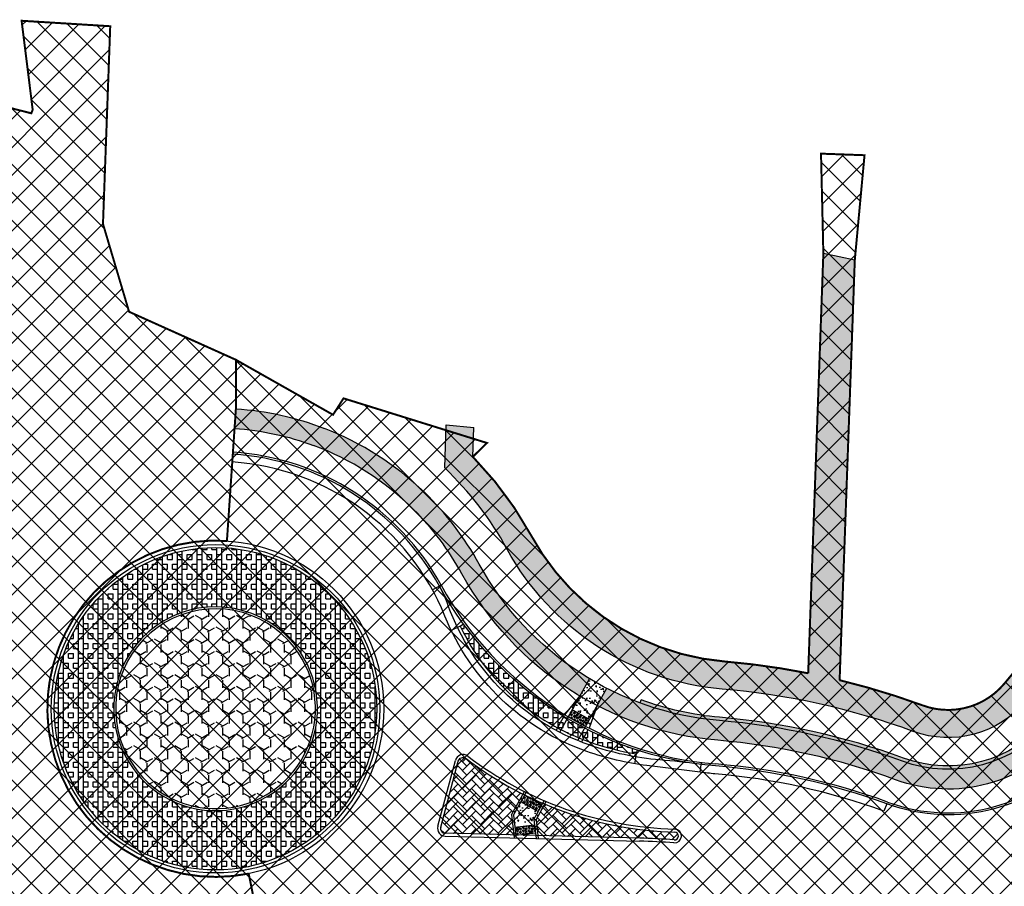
# Model space of a CAD drawing. Header units: feet. Extents: x 158973 to 162012, y 288249 to 289770.
# Tile 5 of 7: x 161440 to 161689, y 288955 to 289174. Entities that reach past the tile are written whole.
import ezdxf

# ---------------------------------------------------------------- set-up
doc = ezdxf.new("R2010")
doc.units = ezdxf.units.FT
doc.header["$MEASUREMENT"] = 0
for name, color, linetype in [('MT_P_Work_Area', 4, 'Continuous'), ('PV_P_Curb', 6, 'Continuous'), ('PV_P_Drive', 1, 'Continuous'), ('PV_P_EOP', 7, 'Continuous'), ('PV_P_Walk', 4, 'Continuous'), ('RD_P_Wall', 5, 'Continuous'), ('SC_Shading1', 247, 'Continuous'), ('SC_Shading2', 255, 'Continuous')]:
    doc.layers.add(name, color=color, linetype=linetype)
pattern_1 = [(90, (0, 0), (-5, 3.061616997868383e-16), []), (90, (1.25, 0), (-5, 3.061616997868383e-16), []), (0, (0, 0), (0, 5), [-1.25, 1.25]), (0, (0, 1.25), (0, 5), [-1.25, 1.25]), (0, (0, 2.5), (0, 5), [1.25, -1.25]), (0, (0, 3.75), (0, 5), [1.25, -1.25]), (90, (2.5, 0), (-5, 3.061616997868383e-16), [1.25, -1.25]), (90, (3.75, 0), (-5, 3.061616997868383e-16), [1.25, -1.25])]
pattern_2 = [(45, (0, 0), (-3.535533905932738, 3.535533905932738), []), (135, (0, 0), (-3.535533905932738, -3.535533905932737), [])]

msp = doc.modelspace()

# ---------------------------------------------------------------- hatches: boundary and pattern name
at = {"layer": 'MT_P_Work_Area'}
h = msp.add_hatch(dxfattribs=at)
h.set_pattern_fill('ANSI37', color=247, scale=40)
h.set_pattern_definition(pattern_2)
edge = h.paths.add_edge_path()
edge.add_line((161391.6774162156, 288768.5092384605), (161361.7792442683, 288769.5619744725))
edge.add_line((161361.7792442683, 288769.5619744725), (161355.7829601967, 288769.7731079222))
edge.add_line((161355.7829601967, 288769.7731079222), (161356.1348492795, 288779.7669147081))
edge.add_line((161356.1348492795, 288779.7669147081), (161357.7724492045, 288790.9133283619))
edge.add_line((161357.7724492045, 288790.9133283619), (161361.8173069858, 288801.4282414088))
edge.add_line((161361.8173069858, 288801.4282414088), (161360.7550689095, 288828.0962978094))
edge.add_line((161360.7550689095, 288828.0962978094), (161361.2126809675, 288841.0926842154))
edge.add_line((161361.2126809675, 288841.0926842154), (161363.3540856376, 288845.07344006))
edge.add_line((161363.3540856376, 288845.07344006), (161364.6104598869, 288880.755028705))
edge.add_line((161364.6104598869, 288880.755028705), (161353.7752514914, 288887.101713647))
edge.add_arc((161415.9423765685, 288993.234877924), 122.9999999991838, 217.8883576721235, 239.64051206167, ccw=False)
edge.add_arc((161242.3164208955, 288858.127411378), 97.00000000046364, 37.88835767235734, 89.48071868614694)
edge.add_line((161243.1955362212, 288955.1234275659), (161228.0900137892, 288955.2603352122))
edge.add_line((161228.0900137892, 288955.2603352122), (161222.15218744, 288961.3467054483))
edge.add_line((161222.15218744, 288961.3467054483), (161230.5333541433, 288969.523321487))
edge.add_line((161230.5333541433, 288969.523321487), (161230.8207927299, 289001.2374743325))
edge.add_line((161230.8207927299, 289001.2374743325), (161298.5792143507, 289000.6233515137))
edge.add_line((161298.5792143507, 289000.6233515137), (161298.4885839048, 288990.623762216))
edge.add_line((161298.4885839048, 288990.623762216), (161354.4524809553, 288990.1165380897))
edge.add_line((161354.4524809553, 288990.1165380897), (161355.4068255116, 289017.2203488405))
edge.add_line((161355.4068255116, 289017.2203488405), (161339.0348951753, 289026.2447793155))
edge.add_line((161339.0348951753, 289026.2447793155), (161330.7560327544, 289030.81999892))
edge.add_line((161330.7560327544, 289030.81999892), (161330.8466632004, 289040.8195882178))
edge.add_line((161330.8466632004, 289040.8195882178), (161345.5938663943, 289040.6859281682))
edge.add_line((161345.5938663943, 289040.6859281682), (161361.0375463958, 289042.3880607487))
edge.add_line((161361.0375463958, 289042.3880607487), (161361.4715354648, 289054.3262681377))
edge.add_line((161361.4715354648, 289054.3262681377), (161367.4667433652, 289054.3653607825))
edge.add_line((161367.4667433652, 289054.3653607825), (161367.762230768, 289068.0275814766))
edge.add_line((161367.762230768, 289068.0275814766), (161358.2428971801, 289068.7587629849))
edge.add_line((161358.2428971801, 289068.7587629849), (161359.3384401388, 289100.4619109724))
edge.add_line((161359.3384401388, 289100.4619109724), (161366.4502846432, 289100.3522430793))
edge.add_line((161366.4502846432, 289100.3522430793), (161368.2908745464, 289143.0117256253))
edge.add_line((161368.2908745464, 289143.0117256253), (161366.0817306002, 289147.6518303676))
edge.add_line((161366.0817306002, 289147.6518303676), (161369.9331962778, 289155.6639872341))
edge.add_line((161369.9331962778, 289155.6639872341), (161379.4589208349, 289155.7562674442))
edge.add_line((161379.4589208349, 289155.7562674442), (161387.1594476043, 289156.0134618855))
edge.add_line((161387.1594476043, 289156.0134618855), (161390.6784402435, 289158.7710735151))
edge.add_line((161390.6784402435, 289158.7710735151), (161393.0527240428, 289165.1443361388))
edge.add_line((161393.0527240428, 289165.1443361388), (161402.2908402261, 289162.2725358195))
edge.add_line((161402.2908402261, 289162.2725358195), (161401.7563321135, 289147.0922671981))
edge.add_line((161401.7563321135, 289147.0922671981), (161422.0625780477, 289141.250090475))
edge.add_line((161422.0625780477, 289141.250090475), (161422.5807055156, 289155.9651414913))
edge.add_line((161422.5807055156, 289155.9651414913), (161431.9012277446, 289153.0679169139))
edge.add_line((161431.9012277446, 289153.0679169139), (161443.1000000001, 289150.227))
edge.add_line((161443.1000000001, 289150.227), (161443.4399999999, 289151.1469999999))
edge.add_line((161443.4399999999, 289151.1469999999), (161440.6442563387, 289173.6125138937))
edge.add_line((161440.6442563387, 289173.6125138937), (161463.0414974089, 289172.2287609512))
edge.add_line((161463.0414974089, 289172.2287609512), (161461.2079753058, 289122.2621679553))
edge.add_line((161461.2079753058, 289122.2621679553), (161467.8027499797, 289100.0732492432))
edge.add_line((161467.8027499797, 289100.0732492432), (161494.7931514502, 289087.9358453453))
edge.add_line((161494.7931514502, 289087.9358453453), (161494.7968305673, 289075.5768076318))
edge.add_line((161494.7968305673, 289075.5768076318), (161492.529966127, 289042.1535922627))
edge.add_arc((161489.6540933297, 288999.7510056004), 42.50000000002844, 86.11996748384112, 281.3737634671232)
edge.add_line((161498.0354520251, 288958.0856383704), (161504.6419347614, 288925.2435253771))
edge.add_line((161504.6419347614, 288925.2435253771), (161560.7079455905, 288936.5217014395))
edge.add_arc((161585.6548132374, 288812.5059613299), 126.5000000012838, 90.00000000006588, 101.37376346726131, ccw=False)
edge.add_line((161585.6548132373, 288939.0059613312), (161585.4182753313, 288905.037323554))
edge.add_line((161585.4182753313, 288905.037323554), (161582.1554260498, 288902.4647903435))
edge.add_line((161582.1554260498, 288902.4647903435), (161580.0520399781, 288842.7239747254))
edge.add_line((161580.0520399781, 288842.7239747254), (161577.0538977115, 288842.829534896))
edge.add_line((161577.0538977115, 288842.829534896), (161556.7459999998, 288844.2629999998))
edge.add_line((161556.7459999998, 288844.2629999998), (161489.804, 288846.301))
edge.add_line((161489.804, 288846.301), (161460.2480000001, 288847.6009999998))
edge.add_line((161460.2480000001, 288847.6009999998), (161440.7220000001, 288848.6310000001))
edge.add_line((161440.7220000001, 288848.6310000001), (161443.1217167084, 288839.1062760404))
edge.add_line((161443.1217167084, 288839.1062760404), (161442.2939976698, 288815.1205476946))
edge.add_line((161442.2939976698, 288815.1205476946), (161437.0536595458, 288796.9452499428))
edge.add_line((161437.0536595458, 288796.9452499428), (161434.0237190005, 288797.0498095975))
edge.add_line((161434.0237190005, 288797.0498095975), (161415.4689939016, 288797.6901111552))
edge.add_line((161415.4689939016, 288797.6901111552), (161392.7330834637, 288798.4906588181))
edge.add_line((161392.7330834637, 288798.4906588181), (161391.6774162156, 288768.5092384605))
h = msp.add_hatch(dxfattribs=at)
h.set_pattern_fill('ANSI37', color=247, scale=40)
h.set_pattern_definition(pattern_2)
edge = h.paths.add_edge_path()
edge.add_arc((161619.7928433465, 289075.2132787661), 97.4167000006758, 320.1453510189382, 339.0384830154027)
edge.add_line((161710.7625953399, 289040.3633481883), (161719.449414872, 289063.0387970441))
edge.add_arc((161686.7656828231, 289075.5597259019), 35.00000000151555, 339.0384830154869, 357.9316150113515)
edge.add_line((161721.7428789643, 289074.2964958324), (161722.3098780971, 289089.9959637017))
edge.add_line((161722.3098780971, 289089.9959637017), (161721.9727007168, 289106.0536462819))
edge.add_line((161721.9727007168, 289106.0536462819), (161722.1317632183, 289112.0515375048))
edge.add_line((161722.1317632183, 289112.0515375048), (161730.1289515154, 289111.8394541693))
edge.add_line((161730.1289515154, 289111.8394541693), (161729.9698890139, 289105.8415629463))
edge.add_line((161729.9698890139, 289105.8415629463), (161729.2351335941, 289087.8000215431))
edge.add_line((161729.2351335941, 289087.8000215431), (161737.1535944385, 289085.3978922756))
edge.add_line((161737.1535944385, 289085.3978922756), (161738.2209999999, 289085.3909999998))
edge.add_line((161738.2209999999, 289085.3909999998), (161738.7781748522, 289100.2004909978))
edge.add_line((161738.7781748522, 289100.2004909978), (161744.0247542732, 289100.0110064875))
edge.add_line((161744.0247542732, 289100.0110064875), (161743.1489610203, 289075.7614314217))
edge.add_line((161743.1489610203, 289075.7614314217), (161743.8092682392, 289075.737583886))
edge.add_line((161743.8092682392, 289075.737583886), (161762.8801347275, 289075.0488239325))
edge.add_line((161762.8801347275, 289075.0488239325), (161762.6996732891, 289070.0520816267))
edge.add_line((161762.6996732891, 289070.0520816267), (161757.1126742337, 288915.3553509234))
edge.add_arc((162479.8414813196, 288889.2534084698), 723.1999999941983, 177.931615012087, 184.7095645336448)
edge.add_line((161759.0832253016, 288829.8751601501), (161730.679450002, 288827.5351711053))
edge.add_line((161730.679450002, 288827.5351711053), (161724.5014394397, 288827.0262078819))
edge.add_line((161724.5014394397, 288827.0262078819), (161722.7064604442, 288826.8783320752))
edge.add_line((161722.7064604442, 288826.8783320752), (161721.7039999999, 288829.517))
edge.add_line((161721.7039999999, 288829.517), (161719.8177209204, 288859.6317466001))
edge.add_line((161719.8177209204, 288859.6317466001), (161714.3450343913, 288859.72657489))
edge.add_line((161714.3450343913, 288859.72657489), (161710.6982767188, 288862.6089570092))
edge.add_line((161710.6982767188, 288862.6089570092), (161709.8669941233, 288878.2291054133))
edge.add_arc((161593.9686932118, 288796.1828754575), 142.0000000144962, 35.29527735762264, 47.01869779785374)
edge.add_line((161690.7785642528, 288900.0666993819), (161675.4505246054, 288900.6029967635))
edge.add_line((161675.4505246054, 288900.6029967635), (161675.5838070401, 288904.3885276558))
edge.add_line((161675.5838070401, 288904.3885276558), (161588.73, 288907.219))
edge.add_line((161588.73, 288907.219), (161588.6811246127, 288907.6098567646))
edge.add_line((161588.6811246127, 288907.6098567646), (161585.4182753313, 288905.037323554))
edge.add_line((161585.4182753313, 288905.037323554), (161585.6548132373, 288939.0059613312))
edge.add_arc((161585.6548132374, 288812.5059613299), 126.5000000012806, 90.0000000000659, 101.3737634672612)
edge.add_line((161560.7079455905, 288936.5217014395), (161504.6419347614, 288925.2435253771))
edge.add_line((161504.6419347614, 288925.2435253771), (161498.0354520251, 288958.0856383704))
edge.add_arc((161489.6540933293, 288999.7510056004), 42.50000000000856, 86.1199674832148, 281.37376346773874, ccw=False)
edge.add_line((161492.529966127, 289042.1535922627), (161494.7968305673, 289075.5768076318))
edge.add_line((161494.7968305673, 289075.5768076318), (161494.7931514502, 289087.9358453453))
edge.add_line((161494.7931514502, 289087.9358453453), (161519.3426698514, 289074.0382078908))
edge.add_line((161519.3426698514, 289074.0382078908), (161521.9970089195, 289078.1901443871))
edge.add_line((161521.9970089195, 289078.1901443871), (161558.2474119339, 289066.9146612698))
edge.add_line((161558.2474119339, 289066.9146612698), (161554.6748432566, 289063.4165542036))
edge.add_arc((161489.6540933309, 288999.7510056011), 90.99999999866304, 28.69835118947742, 44.396637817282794, ccw=False)
edge.add_arc((161623.4209907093, 289072.9812395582), 61.50000000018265, 208.6983511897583, 265.1717832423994)
edge.add_arc((161602.0421710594, 288819.8825511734), 192.4999999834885, 78.80163040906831, 85.17178324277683, ccw=False)
edge.add_line((161639.4269101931, 289008.7174824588), (161643.2582210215, 289114.8014917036))
edge.add_line((161643.2582210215, 289114.8014917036), (161642.6683892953, 289140.0279867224))
edge.add_line((161642.6683892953, 289140.0279867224), (161653.66115176, 289139.6309741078))
edge.add_line((161653.66115176, 289139.6309741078), (161651.2030187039, 289113.1285951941))
edge.add_line((161651.2030187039, 289113.1285951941), (161647.3690154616, 289006.9700365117))
edge.add_arc((161602.0421710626, 288819.8825511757), 192.4999999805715, 69.8327272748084, 76.38101697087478, ccw=False)
edge.add_arc((161674.7869692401, 289017.9461630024), 18.4999999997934, 249.832727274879, 320.145351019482)
edge.add_line((161688.9889129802, 289006.0905822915), (161694.5769550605, 289012.7845655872))
at = {"layer": 'SC_Shading1'}
h = msp.add_hatch(dxfattribs=at)
h.set_pattern_fill('HONEY', color=256, scale=10)
h.set_pattern_definition([(0, (0, 0), (1.875, 1.082531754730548), [1.25, -2.5]), (120, (0, 0), (-1.875, 1.082531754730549), [1.249999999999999, -2.499999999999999]), (59.99999999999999, (0, 0), (4.163336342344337e-16, 2.165063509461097), [-2.5, 1.25])])
edge = h.paths.add_edge_path()
edge.add_line((161710.7625953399, 289040.3633481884), (161719.449414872, 289063.0387970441))
edge.add_arc((161686.7656828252, 289075.5597259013), 34.99999999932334, 339.0384830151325, 357.9316150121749)
edge.add_line((161721.7428789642, 289074.2964958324), (161722.3098780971, 289089.9959637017))
edge.add_line((161722.3098780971, 289089.9959637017), (161729.2351335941, 289087.8000215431))
edge.add_line((161729.2351335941, 289087.8000215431), (161728.7383181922, 289074.0438498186))
edge.add_arc((161686.7656828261, 289075.5597259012), 41.99999999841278, 339.03848301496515, 357.93161501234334, ccw=False)
edge.add_line((161725.9861612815, 289060.5346112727), (161723.7386765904, 289054.6679388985))
edge.add_line((161723.7386765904, 289054.6679388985), (161731.2092439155, 289051.8060123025))
edge.add_line((161731.2092439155, 289051.8060123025), (161724.7699090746, 289034.997235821))
edge.add_arc((161619.7928433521, 289075.2132787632), 112.4166999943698, 329.8247051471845, 339.0384830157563, ccw=False)
edge.add_line((161716.9761380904, 289018.7073351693), (161709.4002797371, 289021.6095980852))
edge.add_arc((161619.7928433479, 289075.2132787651), 104.4166999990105, 320.1453510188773, 329.1118951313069, ccw=False)
edge.add_line((161699.9506865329, 289008.2986509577), (161694.3626214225, 289001.6046868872))
edge.add_arc((161674.78696924, 289017.9461630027), 25.50000000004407, 249.8327272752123, 320.14535101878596, ccw=False)
edge.add_arc((161602.0421710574, 288819.8825511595), 185.499999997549, 69.83272727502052, 85.17178324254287)
edge.add_arc((161623.4209907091, 289072.9812395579), 68.49999999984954, 208.6983511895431, 265.1717832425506, ccw=False)
edge.add_arc((161489.6540933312, 288999.7510056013), 83.99999999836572, 28.69835118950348, 42.74430562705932)
edge.add_line((161551.3428507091, 289056.7641375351), (161547.5710575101, 289060.5919889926))
edge.add_line((161547.5710575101, 289060.5919889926), (161547.9563880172, 289071.5362709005))
edge.add_line((161547.9563880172, 289071.5362709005), (161554.9351776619, 289070.8106563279))
edge.add_line((161554.9351776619, 289070.8106563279), (161554.6748432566, 289063.4165542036))
edge.add_arc((161489.6540933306, 288999.7510056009), 90.99999999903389, 28.69835118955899, 44.39663781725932, ccw=False)
edge.add_arc((161623.4209907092, 289072.9812395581), 61.50000000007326, 208.6983511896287, 265.1717832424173)
edge.add_arc((161602.0421710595, 288819.882551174), 192.4999999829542, 78.80163040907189, 85.17178324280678, ccw=False)
edge.add_line((161639.4269101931, 289008.7174824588), (161643.2582210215, 289114.8014917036))
edge.add_line((161643.2582210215, 289114.8014917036), (161651.2030187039, 289113.1285951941))
edge.add_line((161651.2030187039, 289113.1285951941), (161647.3690154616, 289006.9700365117))
edge.add_arc((161602.0421710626, 288819.8825511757), 192.4999999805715, 69.8327272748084, 76.38101697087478, ccw=False)
edge.add_arc((161674.7869692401, 289017.9461630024), 18.4999999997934, 249.832727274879, 320.145351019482)
edge.add_line((161688.9889129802, 289006.0905822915), (161694.5769550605, 289012.7845655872))
edge.add_arc((161619.7938435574, 289075.2127977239), 97.41559389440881, 320.1451912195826, 339.0385367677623)
at = {"layer": 'SC_Shading1', "true_color": 0x7ac1d6}
h = msp.add_hatch(dxfattribs=at)
h.set_pattern_fill('BOX', color=133, scale=5)
h.set_pattern_definition(pattern_1)
edge = h.paths.add_edge_path()
edge.add_arc((161489.6540933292, 288999.7510055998), 40.75000000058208, 0, 360)
edge = h.paths.add_edge_path(flags=16)
edge.add_arc((161489.6540933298, 288999.7510056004), 25.74999999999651, -157.02909225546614, 38.03568410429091, ccw=False)
edge.add_arc((161489.6540933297, 288999.7510056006), 25.74999999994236, 136.006591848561, 202.9709077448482, ccw=False)
edge.add_arc((161489.6540933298, 288999.7510056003), 25.75000000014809, 38.03568410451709, 136.0065918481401, ccw=False)
at = {"layer": 'SC_Shading1'}
h = msp.add_hatch(dxfattribs=at)
h.set_pattern_fill('Y', color=256, scale=16)
h.set_pattern_definition([(329.9999999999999, (3.464096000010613, 0), (5.196156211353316, 3.000006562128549), [2, -4]), (329.9999999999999, (0, 0), (5.196156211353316, 3.000006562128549), [2, -4]), (90, (1.732048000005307, 3), (-5.19616, 3), [2, -4]), (90, (0, 0), (-5.19616, 3), [2, -4]), (29.99999999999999, (0, 2), (-3.788646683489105e-06, 6.000006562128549), [2, -4]), (29.99999999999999, (1.732048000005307, 5), (-3.788646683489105e-06, 6.000006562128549), [2, -4])])
edge = h.paths.add_edge_path()
edge.add_arc((161489.6540933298, 288999.7510056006), 25.249999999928, 202.9709077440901, 398.0356841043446)
edge.add_arc((161489.6540933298, 288999.7510056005), 25.24999999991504, 38.03568410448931, 202.9709077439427)
at = {"layer": 'SC_Shading1', "true_color": 0x7ac1d6}
h = msp.add_hatch(dxfattribs=at)
h.set_pattern_fill('BOX', color=133, scale=5)
h.set_pattern_definition(pattern_1)
edge = h.paths.add_edge_path()
edge.add_line((161551.4759992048, 289020.5892726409), (161552.2843698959, 289021.1779464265))
edge.add_arc((161623.4209907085, 289072.9812395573), 87.99999999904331, 216.06295238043, 252.0253298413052)
edge.add_line((161596.2644976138, 288989.2762523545), (161595.9559011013, 288988.325059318))
edge.add_arc((161608.0145841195, 289059.3080725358), 72.00000001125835, 250.7925850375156, 260.3585675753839, ccw=False)
edge.add_arc((161603.2442456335, 289045.615232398), 57.50000000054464, 205.8001898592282, 250.7925850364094, ccw=False)
at = {"layer": 'SC_Shading1'}
h = msp.add_hatch(dxfattribs=at)
h.set_pattern_fill('AR-B88', color=256, scale=0.1)
h.set_pattern_definition([(0, (0, 0), (0, 0.8), []), (90, (0, 0), (-0.4, 0.8), [0.8, -0.8])])
edge = h.paths.add_edge_path()
edge.add_line((161597.2345987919, 289001.9903441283), (161596.9461790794, 289001.2084428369))
edge.add_arc((161623.4209907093, 289072.9812395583), 76.50000000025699, 249.7525092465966, 265.1717832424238)
edge.add_arc((161602.0421710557, 288819.8825511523), 177.5000000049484, 69.83272727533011, 85.1717832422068, ccw=False)
edge.add_arc((161674.7869692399, 289017.9461630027), 33.50000000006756, 249.8327272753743, 320.145351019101)
edge.add_line((161700.5040024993, 288996.4779492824), (161706.0920445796, 289003.1719325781))
edge.add_arc((161619.7963909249, 289075.2110104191), 112.412492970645, 320.1450798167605, 329.8247957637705)
edge.add_line((161716.9761380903, 289018.7073351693), (161709.4002797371, 289021.6095980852))
edge.add_line((161709.4002797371, 289021.6095980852), (161709.1021743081, 289020.8314451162))
edge.add_line((161709.1021743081, 289020.8314451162), (161715.7594127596, 289018.2810996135))
edge.add_arc((161619.8094888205, 289075.2025134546), 111.5635928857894, 320.1441169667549, 329.3218509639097, ccw=False)
edge.add_line((161705.4522662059, 289003.7060104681), (161699.8642241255, 288997.0120271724))
edge.add_arc((161674.78696924, 289017.9461630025), 32.66659999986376, 249.83272727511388, 320.14535101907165, ccw=False)
edge.add_arc((161602.0421710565, 288819.8825511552), 178.3334000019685, 69.83272727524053, 85.1717832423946)
edge.add_arc((161623.420990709, 289072.9812395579), 75.66659999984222, 249.7525092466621, 265.17178324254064, ccw=False)
h = msp.add_hatch(dxfattribs=at)
h.set_pattern_fill('AR-CONC', color=256, scale=0.5, angle=90)
h.set_pattern_definition([(140, (121.1839085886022, 93.54941898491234), (0.3137606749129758, 3.586300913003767), [0.375, -4.125]), (85.00000000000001, (121.1839085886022, 93.54941898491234), (-3.760960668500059, -0.6937566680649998), [0.3, -3.3]), (190.45144446, (121.2100553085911, 93.84827738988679), (-3.447199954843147, 2.89254423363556), [0.31870096, -3.50571056]), (136.1842, (120.1839085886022, 93.54941898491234), (0.827596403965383, 5.336206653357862), [0.5624999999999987, -6.187499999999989]), (186.63563549, (120.2528751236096, 93.99410270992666), (-4.870593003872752, 4.673309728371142), [0.47805171, -5.258568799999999]), (81.18416399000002, (120.1839085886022, 93.54941898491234), (-4.870593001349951, 4.673309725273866), [0.45, -4.950000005]), (111, (120.4339085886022, 94.04941898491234), (2.013094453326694, 2.984535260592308), [0.375, -4.125]), (56.00000000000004, (120.4339085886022, 94.04941898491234), (-3.625750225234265, 1.216576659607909), [0.3, -3.3]), (161.45144474, (120.6016664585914, 94.29813025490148), (-1.612655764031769, 4.201111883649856), [0.3187009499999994, -3.505710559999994]), (127.5, (121.1839085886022, 93.54941898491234), (-1.664469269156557, 0.06079927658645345), [0, -3.26, 0, -3.35, 0, -3.3125]), (97.49999999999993, (121.1839085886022, 93.54941898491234), (-1.972058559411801, 1.315347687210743), [0, -1.91, 0, -3.185, 0, -1.2625]), (57.49999999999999, (121.1839085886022, 92.43441898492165), (0.1127743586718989, 2.669112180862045), [0, -1.249999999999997, 0, -3.899999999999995, 0, -5.174999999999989]), (47.5, (121.1839085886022, 91.93441898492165), (-0.5005249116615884, 2.915930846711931), [0, -1.625, 0, -2.59, 0, -3.675])])
edge = h.paths.add_edge_path()
edge.add_line((161581.708169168, 289002.964880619), (161584.1354873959, 289007.339033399))
edge.add_arc((161623.4209907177, 289072.9812395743), 76.50000001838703, 239.1003512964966, 242.8458403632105)
edge.add_line((161588.507447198, 289004.9129321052), (161586.0801289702, 289000.5387793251))
edge.add_line((161586.0801289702, 289000.5387793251), (161584.0585689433, 288994.8349040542))
edge.add_arc((161623.4209907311, 289072.9812396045), 87.50000005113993, 238.6806530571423, 243.2655386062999, ccw=False)
edge.add_line((161577.9378252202, 288998.2314458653), (161581.708169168, 289002.964880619))
h = msp.add_hatch(dxfattribs=at)
h.set_pattern_fill('HEX', color=256, scale=2)
h.set_pattern_definition([(0, (-2.023464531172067, 1.049354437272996), (0, 0.4330127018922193), [0.25, -0.5]), (120, (-2.023464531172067, 1.049354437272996), (-0.375, -0.2165063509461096), [0.2499999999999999, -0.4999999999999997]), (59.99999999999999, (-1.773464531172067, 1.049354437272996), (-0.3749999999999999, 0.2165063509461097), [0.25, -0.5])])
h.paths.add_polyline_path([(161579.766011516, 288999.4650122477), (161584.1379713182, 288997.0389109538), (161583.1675308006, 288995.2901270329), (161578.7955709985, 288997.7162283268)])
h = msp.add_hatch(dxfattribs=at)
h.set_pattern_fill('AR-HBONE', color=256, scale=0.4)
h.set_pattern_definition([(45, (69.23138565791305, -24.57831264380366), (0, 2.262741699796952), [4.800000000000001, -1.6]), (135, (70.36275650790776, -23.44694179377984), (1.776356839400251e-16, 2.262741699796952), [4.800000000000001, -1.6])])
edge = h.paths.add_edge_path()
edge.add_arc((161552.1975897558, 288986.1748848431), 1.250000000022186, 52.6482622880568, 165.0891174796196, ccw=False)
edge.add_arc((161608.0145841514, 289059.3080725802), 90.7500000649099, 232.6482622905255, 243.3961765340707)
edge.add_line((161567.3750320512, 288978.1662873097), (161564.4688987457, 288972.9292850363))
edge.add_line((161564.4688987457, 288972.9292850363), (161565.0447843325, 288967.8438662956))
edge.add_line((161565.0447843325, 288967.8438662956), (161547.7336773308, 288968.279599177))
edge.add_arc((161547.7651307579, 288969.529203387), 1.2499999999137, 165.0891174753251, 268.55812891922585, ccw=False)
edge.add_line((161546.557221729, 288969.8508488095), (161550.9896807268, 288986.4965302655))
h = msp.add_hatch(dxfattribs=at)
h.set_pattern_fill('AR-CONC', color=256, scale=0.5, angle=90)
h.set_pattern_definition([(140, (105.58368121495, 63.90801465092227), (0.3137606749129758, 3.586300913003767), [0.375, -4.125]), (85.00000000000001, (105.58368121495, 63.90801465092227), (-3.760960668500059, -0.6937566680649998), [0.3, -3.3]), (190.45144446, (105.6098279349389, 64.20687305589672), (-3.447199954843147, 2.89254423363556), [0.31870096, -3.50571056]), (136.1842, (104.58368121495, 63.90801465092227), (0.827596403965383, 5.336206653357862), [0.5624999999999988, -6.18749999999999]), (186.63563549, (104.6526477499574, 64.3526983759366), (-4.870593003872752, 4.673309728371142), [0.47805171, -5.258568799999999]), (81.18416399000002, (104.58368121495, 63.90801465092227), (-4.870593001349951, 4.673309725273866), [0.45, -4.950000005]), (111, (104.83368121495, 64.40801465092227), (2.013094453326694, 2.984535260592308), [0.375, -4.125]), (56.00000000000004, (104.83368121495, 64.40801465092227), (-3.625750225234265, 1.216576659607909), [0.3, -3.3]), (161.45144474, (105.0014390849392, 64.65672592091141), (-1.612655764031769, 4.201111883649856), [0.3187009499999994, -3.505710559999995]), (127.5, (105.58368121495, 63.90801465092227), (-1.664469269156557, 0.06079927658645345), [0, -3.26, 0, -3.35, 0, -3.3125]), (97.49999999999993, (105.58368121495, 63.90801465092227), (-1.972058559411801, 1.315347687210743), [0, -1.91, 0, -3.185, 0, -1.2625]), (57.49999999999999, (105.58368121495, 62.79301465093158), (0.1127743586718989, 2.669112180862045), [0, -1.249999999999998, 0, -3.899999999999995, 0, -5.17499999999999]), (47.5, (105.58368121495, 62.29301465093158), (-0.5005249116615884, 2.915930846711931), [0, -1.625, 0, -2.59, 0, -3.675])])
edge = h.paths.add_edge_path()
edge.add_line((161564.4688987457, 288972.9292850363), (161567.3750320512, 288978.1662873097))
edge.add_arc((161608.0145841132, 289059.3080725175), 90.74999999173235, 243.3961765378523, 247.1958312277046)
edge.add_line((161572.8414578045, 288975.6515504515), (161570.6468273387, 288971.6967130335))
edge.add_line((161570.6468273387, 288971.6967130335), (161571.1003942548, 288967.6914422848))
edge.add_line((161571.1003942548, 288967.6914422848), (161565.0447843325, 288967.8438662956))
edge.add_line((161565.0447843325, 288967.8438662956), (161564.4688987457, 288972.9292850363))
h = msp.add_hatch(dxfattribs=at)
h.set_pattern_fill('HEX', color=256, scale=2)
h.set_pattern_definition([(0, (-2.630025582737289, 1.157415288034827), (0, 0.4330127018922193), [0.25, -0.5]), (120, (-2.630025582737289, 1.157415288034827), (-0.375, -0.2165063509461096), [0.2499999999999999, -0.4999999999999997]), (59.99999999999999, (-2.380025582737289, 1.157415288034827), (-0.3749999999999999, 0.2165063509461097), [0.25, -0.5])])
h.paths.add_polyline_path([(161567.8231646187, 288977.943385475), (161572.1951244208, 288975.5172841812), (161571.2246839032, 288973.7685002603), (161566.8527241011, 288976.1946015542)])
h = msp.add_hatch(dxfattribs=at)
h.set_pattern_fill('AR-HBONE', color=256, scale=0.4)
h.set_pattern_definition([(45, (94.36044293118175, -31.31980372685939), (0, 2.262741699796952), [4.800000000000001, -1.6]), (135, (95.49181378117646, -30.18843287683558), (1.776356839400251e-16, 2.262741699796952), [4.800000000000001, -1.6])])
edge = h.paths.add_edge_path()
edge.add_line((161570.6468273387, 288971.6967130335), (161572.8414578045, 288975.6515504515))
edge.add_arc((161608.0145841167, 289059.3080725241), 90.74999999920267, 247.1958312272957, 268.5710666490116)
edge.add_arc((161605.6406332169, 288967.5999948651), 0.9925158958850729, -94.1972298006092, 83.58356775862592, ccw=False)
edge.add_arc((161592.3411472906, 288788.3501815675), 178.7499999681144, 85.75644408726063, 88.55812891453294)
edge.add_line((161596.838987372, 288967.0435835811), (161571.1003942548, 288967.6914422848))
edge.add_line((161571.1003942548, 288967.6914422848), (161570.6468273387, 288971.6967130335))
h = msp.add_hatch(dxfattribs=at)
h.set_pattern_fill('HEX', color=256, scale=2)
h.set_pattern_definition([(0, (-2.934585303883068, -0.1556424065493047), (0, 0.4330127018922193), [0.25, -0.5]), (120, (-2.934585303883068, -0.1556424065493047), (-0.375, -0.2165063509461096), [0.2499999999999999, -0.4999999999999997]), (59.99999999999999, (-2.684585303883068, -0.1556424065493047), (-0.3749999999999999, 0.2165063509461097), [0.25, -0.5])])
h.paths.add_polyline_path([(161565.3243718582, 288969.8184624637), (161570.2926172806, 288970.3810790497), (161570.517663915, 288968.3937808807), (161565.5494184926, 288967.8311642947)])
at = {"layer": 'SC_Shading2'}
h = msp.add_hatch(color=256, dxfattribs=at)
h.dxf.hatch_style = 1
edge = h.paths.add_edge_path()
edge.add_line((161494.7968305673, 289075.5768076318), (161494.4584925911, 289070.5882680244))
edge.add_arc((161489.6540933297, 288999.7510055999), 71.00000000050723, 69.60580685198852, 86.11996748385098, ccw=False)
edge.add_arc((161489.6540933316, 288999.7510056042), 70.99999999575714, 57.40915933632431, 69.60580685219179, ccw=False)
edge.add_line((161527.8972566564, 289059.5712401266), (161530.5904371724, 289063.7839326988))
edge.add_arc((161489.6540933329, 288999.7510056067), 75.99999999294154, 57.40915933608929, 68.79227281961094)
edge.add_arc((161489.6540933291, 288999.7510055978), 76.0000000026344, 68.79227281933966, 86.11996748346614)
h = msp.add_hatch(color=256, dxfattribs=at)
h.dxf.hatch_style = 1
edge = h.paths.add_edge_path()
edge.add_arc((161489.6540933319, 288999.7510056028), 70.99999999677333, 45.21251182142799, 57.40915933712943)
edge.add_line((161527.8972566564, 289059.5712401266), (161530.5904371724, 289063.7839326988))
edge.add_arc((161489.6540933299, 288999.7510056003), 75.99999999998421, 46.026045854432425, 57.40915933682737, ccw=False)
edge.add_arc((161489.6540933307, 288999.751005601), 75.99999999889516, 28.698351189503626, 46.02604585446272, ccw=False)
edge.add_arc((161623.4209907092, 289072.9812395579), 76.49999999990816, 208.6983511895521, 239.1003512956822)
edge.add_line((161584.1354873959, 289007.339033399), (161581.708169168, 289002.964880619))
edge.add_arc((161623.4209907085, 289072.9812395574), 81.49999999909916, 208.6983511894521, 239.2152808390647, ccw=False)
edge.add_arc((161489.6540933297, 288999.7510056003), 71.00000000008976, 28.69835118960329, 45.21251182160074)
h = msp.add_hatch(color=256, dxfattribs=at)
h.dxf.hatch_style = 1
edge = h.paths.add_edge_path()
edge.add_arc((161623.4209907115, 289072.9812395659), 76.50000000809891, 242.8458403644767, 265.1717832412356)
edge.add_arc((161602.042171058, 288819.8825511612), 177.4999999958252, 69.83272727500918, 85.17178324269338, ccw=False)
edge.add_arc((161674.7869692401, 289017.9461630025), 33.4999999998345, 249.8327272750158, 305.1653444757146)
edge.add_line((161694.08089084, 288990.5601339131), (161696.9605806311, 288986.4726668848))
edge.add_arc((161674.78696924, 289017.9461630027), 38.50000000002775, 249.832727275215, 305.16534447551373, ccw=False)
edge.add_arc((161602.0421710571, 288819.8825511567), 172.5000000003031, 69.8327272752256, 85.17178324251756)
edge.add_arc((161623.4209907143, 289072.9812395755), 81.50000001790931, 242.73091082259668, 265.1717832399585, ccw=False)
edge.add_line((161586.0801289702, 289000.5387793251), (161588.507447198, 289004.9129321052))

# ---------------------------------------------------------------- linework, layer by layer
at = {"layer": 'MT_P_Work_Area', "const_width": 0.5, "flags": 128}
for points in [[(161431.9012277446, 289153.0679169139), (161443.1000000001, 289150.227), (161443.4399999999, 289151.1469999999), (161440.6442563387, 289173.6125138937), (161463.0414974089, 289172.2287609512), (161461.2079753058, 289122.2621679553), (161467.8027499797, 289100.0732492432), (161494.7931514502, 289087.9358453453), (161494.7968305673, 289075.5768076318), (161492.529966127, 289042.1535922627, 1.14283195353), (161498.0354520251, 288958.0856383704), (161504.6419347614, 288925.2435253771)], [(161504.6419347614, 288925.2435253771), (161498.0354520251, 288958.0856383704, -1.142831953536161), (161492.529966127, 289042.1535922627), (161494.7968305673, 289075.5768076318), (161494.7931514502, 289087.9358453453), (161519.3426698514, 289074.0382078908), (161521.9970089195, 289078.1901443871), (161558.2474119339, 289066.9146612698), (161554.6748432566, 289063.4165542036, -0.06860402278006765), (161569.4756517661, 289043.4490468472, 0.2515232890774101), (161618.2446229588, 289011.6994705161, -0.02780219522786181), (161639.4269101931, 289008.7174824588), (161643.2582210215, 289114.8014917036), (161642.6683892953, 289140.0279867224), (161653.66115176, 289139.6309741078), (161651.2030187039, 289113.1285951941), (161647.3690154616, 289006.9700365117, -0.0285800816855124), (161668.4088708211, 289000.5803960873, 0.3167991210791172), (161688.9889129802, 289006.0905822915), (161694.5769550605, 289012.7845655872)]]:
    msp.add_lwpolyline(points, format="xyb", dxfattribs=at)
at = {"layer": 'PV_P_Curb'}
msp.add_line((161546.557221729, 288969.8508488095), (161550.9896807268, 288986.4965302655), dxfattribs=at)
at = {"layer": 'PV_P_Curb', "flags": 128}
for points in [[(161494.0524870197, 289064.6020204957), (161493.8833180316, 289062.107750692)], [(161546.6694922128, 289030.9638922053), (161544.4765922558, 289029.7633965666)], [(161551.4759992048, 289020.5892726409), (161552.2843698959, 289021.1779464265)], [(161551.4759992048, 289020.5892726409), (161549.2252058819, 289019.5011874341)], [(161595.9559011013, 288988.325059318), (161596.2644976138, 288989.2762523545)], [(161595.9559011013, 288988.325059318), (161595.5371968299, 288985.8603713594)], [(161612.1165524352, 288983.6940082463), (161612.4305646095, 288986.1742091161)]]:
    msp.add_lwpolyline(points, dxfattribs=at)
msp.add_lwpolyline([(161616.0141555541, 288985.2935049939, -0.2515232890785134), (161546.2309122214, 289030.7237930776)], format="xyb", dxfattribs=at)
at = {"layer": 'PV_P_Curb'}
for points in [[(161611.9049425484, 288985.7380126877, 0.01192780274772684), (161601.9447203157, 288986.8117329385, -0.06300842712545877), (161584.0806444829, 288990.6077884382, -0.2256383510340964), (161548.4834820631, 289025.7577080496, 0.03848041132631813), (161546.2664743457, 289030.6588978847)], [(161550.9896807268, 288986.4965302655, -0.5341793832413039), (161552.9559728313, 288987.1685422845, 0.1580391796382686), (161605.7515507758, 288968.5862935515)], [(161605.5679910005, 288966.6101408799, 0.01222526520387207), (161596.8389873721, 288967.0435835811), (161547.7336773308, 288968.279599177)]]:
    msp.add_lwpolyline(points, format="xyb", dxfattribs=at)
at = {"layer": 'PV_P_Curb', "flags": 128}
for points in [[(161465.9459877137, 288989.7017156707, 1.140931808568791), (161509.9354927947, 289015.6169230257, 0.8764765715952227)], [(161466.4063392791, 288989.896847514, 1.140931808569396), (161509.5416792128, 289015.3088469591, 0.8764765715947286)]]:
    msp.add_lwpolyline(points, format="xyb", close=True, dxfattribs=at)
at = {"layer": 'PV_P_Curb'}
for radius in [41.5, 40.75]:
    msp.add_circle((161489.6540933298, 288999.7510056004), radius, dxfattribs=at)
for centre, radius, start, end in [((161489.6540933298, 288999.7510056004), 64.5, 28.69835118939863, 86.11996748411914), ((161489.6540933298, 288999.7510056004), 65, 28.69835118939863, 86.11996748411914), ((161623.4209907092, 289072.981239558), 87.5, 208.6983511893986, 265.1717832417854), ((161603.2442456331, 289045.6152323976), 57.5, 205.8001898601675, 250.7925850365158), ((161608.0145841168, 289059.3080725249), 72, 250.7925850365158, 260.3585675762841), ((161674.78696924, 289017.9461630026), 44.5, 249.8327272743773, 320.1453510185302), ((161602.042171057, 288819.8825511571), 166, 69.83272727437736, 85.17178324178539), ((161602.042171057, 288819.8825511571), 166.5, 69.83272727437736, 85.17178324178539), ((161547.765130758, 288969.5292033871), 1.25, 165.0891174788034, 268.5581289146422), ((161605.6413736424, 288967.5991286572), 0.991706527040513, 265.7564440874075, 85.7564440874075)]:
    msp.add_arc(centre, radius, start, end, dxfattribs=at)
at = {"layer": 'PV_P_Drive', "flags": 128}
for points in [[(161639.4269101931, 289008.7174824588), (161643.2582210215, 289114.8014917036)], [(161651.2030187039, 289113.1285951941), (161643.2582210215, 289114.8014917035)], [(161647.3690154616, 289006.9700365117), (161651.2030187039, 289113.1285951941)], [(161547.5710575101, 289060.5919889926), (161547.9563880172, 289071.5362709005)], [(161547.9563880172, 289071.5362709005), (161554.9351776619, 289070.8106563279)], [(161554.6748432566, 289063.4165542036), (161554.9351776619, 289070.8106563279)], [(161558.2474119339, 289066.9146612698), (161554.6748432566, 289063.4165542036)]]:
    msp.add_lwpolyline(points, dxfattribs=at)
for points in [[(161542.4232718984, 289054.4448242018, 0.09966444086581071), (161517.1471164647, 289070.6039072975)], [(161539.6721195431, 289050.1414516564, 0.1068395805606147), (161514.3959641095, 289066.3005347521)], [(161709.4002797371, 289021.6095980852, -0.03914574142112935), (161699.9506635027, 289008.2986701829), (161694.3626214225, 289001.6046868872, -0.316799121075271), (161665.9955362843, 288994.0095653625, 0.06702937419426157), (161617.6554428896, 289004.7243098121, -0.2515232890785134), (161563.3355318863, 289040.087659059, 0.07743776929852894), (161547.5710575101, 289060.5919889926, 0.07743776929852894)]]:
    msp.add_lwpolyline(points, format="xyb", dxfattribs=at)
at = {"layer": 'PV_P_Drive'}
for centre, radius, start, end in [((161489.6540933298, 288999.7510056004), 91, 28.69835118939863, 44.39663781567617), ((161623.4209907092, 289072.981239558), 61.5, 208.6983511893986, 265.1717832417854), ((161602.042171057, 288819.8825511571), 192.5, 78.80163040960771, 85.17178324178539), ((161602.042171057, 288819.8825511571), 192.5, 69.83272727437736, 76.38101697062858), ((161674.78696924, 289017.9461630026), 18.5, 249.8327272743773, 320.1453510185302)]:
    msp.add_arc(centre, radius, start, end, dxfattribs=at)
at = {"layer": 'PV_P_EOP'}
for p, q in [((161545.8324763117, 288970.043836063), (161550.2649353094, 288986.689517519)), ((161547.7148052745, 288967.5298366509), (161596.8201153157, 288966.293821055))]:
    msp.add_line(p, q, dxfattribs=at)
at = {"layer": 'PV_P_EOP', "flags": 128}
msp.add_lwpolyline([(161743.8092682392, 289075.737583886), (161743.6288068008, 289070.7408415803, -0.1663840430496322), (161714.9203029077, 288995.8022280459), (161709.3322377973, 288989.1082639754, -0.316799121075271), (161659.2726757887, 288975.7051083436)], format="xyb", dxfattribs=at)
for points in [[(161493.8833180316, 289062.107750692), (161492.529966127, 289042.1535922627)], [(161659.2726757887, 288975.7051083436), (161658.5831516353, 288973.8277281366)], [(161501.9796208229, 288938.4784067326), (161498.0354520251, 288958.0856383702)]]:
    msp.add_lwpolyline(points, dxfattribs=at)
at = {"layer": 'PV_P_EOP'}
for points in [[(161658.5831516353, 288973.8277281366, 0.06702937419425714), (161615.8458183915, 288983.3006019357, -0.01041768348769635), (161612.1165524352, 288983.6940082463), (161598.6570213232, 288985.3980866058, -0.05237158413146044), (161583.5049139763, 288988.9552042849, -0.2162315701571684), (161547.6082526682, 289023.1511213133, 0.2873717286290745), (161493.8833180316, 289062.107750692)], [(161605.5124937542, 288965.8621969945, 0.01222526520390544), (161596.8201153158, 288966.293821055)]]:
    msp.add_lwpolyline(points, format="xyb", dxfattribs=at)
msp.add_circle((161489.6540933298, 288999.7510056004), 42.5, dxfattribs=at)
for centre, radius, start, end in [((161552.1975897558, 288986.1748848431), 2, 52.64826228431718, 165.0891174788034), ((161608.0145841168, 289059.3080725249), 90, 232.6482622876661, 268.5710666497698), ((161547.765130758, 288969.5292033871), 2, 165.0891174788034, 268.5581289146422), ((161605.6413736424, 288967.5991286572), 1.741706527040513, 265.7564440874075, 85.7564440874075)]:
    msp.add_arc(centre, radius, start, end, dxfattribs=at)
at = {"layer": 'PV_P_Walk', "flags": 128}
for points in [[(161494.4584925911, 289070.5882680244), (161494.7968305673, 289075.5768076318)], [(161576.6243670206, 288993.8036066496), (161584.1354873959, 289007.339033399)], [(161581.1787622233, 288991.7062633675), (161588.507447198, 289004.9129321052)], [(161577.9378252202, 288998.2314458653), (161581.708169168, 289002.964880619)], [(161584.1379713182, 288997.0389109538), (161579.766011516, 288999.4650122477)], [(161586.0801289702, 289000.5387793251), (161584.0585689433, 288994.8349040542)], [(161575.7386107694, 288994.2683478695), (161577.6950218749, 288997.7939017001)], [(161583.1675308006, 288995.2901270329), (161578.7955709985, 288997.7162283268)], [(161582.1149931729, 288991.3324801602), (161583.8157655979, 288994.3973598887)], [(161564.4688987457, 288972.9292850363), (161567.739275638, 288978.8226730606)], [(161564.9837261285, 288972.8265707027), (161568.1874995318, 288978.5999358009)], [(161567.8231646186, 288977.9433854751), (161572.1951244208, 288975.5172841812)], [(161570.131999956, 288971.7994273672), (161572.7443613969, 288976.5070375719)], [(161566.8527241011, 288976.1946015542), (161571.2246839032, 288973.7685002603)], [(161570.6468273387, 288971.6967130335), (161573.2075480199, 288976.3112639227)], [(161564.4688987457, 288972.9292850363), (161565.1299859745, 288967.0914841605)], [(161564.9837261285, 288972.8265707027), (161565.6346201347, 288967.0787821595)], [(161570.131999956, 288971.7994273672), (161570.6809617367, 288966.9517621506)], [(161570.6468273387, 288971.6967130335), (161571.1855958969, 288966.9390601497)], [(161565.3243718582, 288969.8184624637), (161570.2926172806, 288970.3810790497)], [(161565.5494184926, 288967.8311642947), (161570.517663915, 288968.3937808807)]]:
    msp.add_lwpolyline(points, dxfattribs=at)
for points in [[(161494.7968305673, 289075.5768076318, -0.07575072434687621), (161517.1471164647, 289070.6039072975)], [(161716.9761380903, 289018.7073351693, -0.04226086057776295), (161706.0920445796, 289003.1719325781), (161700.5040024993, 288996.4779492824, -0.316799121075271), (161663.2374396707, 288986.5000445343, 0.06702937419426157), (161616.9820942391, 288996.752697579, -0.2515232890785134), (161556.3182520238, 289036.2460730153, 0.07575072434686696), (161542.4232718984, 289054.4448242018)], [(161721.703624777, 289016.8962652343, -0.04398986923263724), (161709.9304077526, 288999.9677215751), (161704.3423656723, 288993.2737382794, -0.316799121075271), (161661.5136292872, 288981.8065940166, 0.06702937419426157), (161616.5612513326, 288991.7704399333, -0.2515232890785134), (161551.9324521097, 289033.845081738, 0.07218158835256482), (161539.6721195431, 289050.1414516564)]]:
    msp.add_lwpolyline(points, format="xyb", dxfattribs=at)
at = {"layer": 'PV_P_Walk'}
msp.add_lwpolyline([(161494.4584925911, 289070.5882680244, -0.07218158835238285), (161514.3959641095, 289066.3005347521)], format="xyb", dxfattribs=at)
at = {"layer": 'RD_P_Wall', "flags": 128}
msp.add_lwpolyline([(161596.9461790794, 289001.208442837), (161597.2345987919, 289001.9903441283)], dxfattribs=at)
msp.add_lwpolyline([(161705.4522662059, 289003.7060104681), (161699.8642241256, 288997.0120271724, -0.3167991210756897), (161663.5247643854, 288987.2823488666, 0.06702937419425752), (161617.0522403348, 288997.5831402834, -0.06738097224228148), (161597.2345987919, 289001.9903441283, -0.06738097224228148)], format="xyb", dxfattribs=at)

doc.saveas('drawing.dxf')
